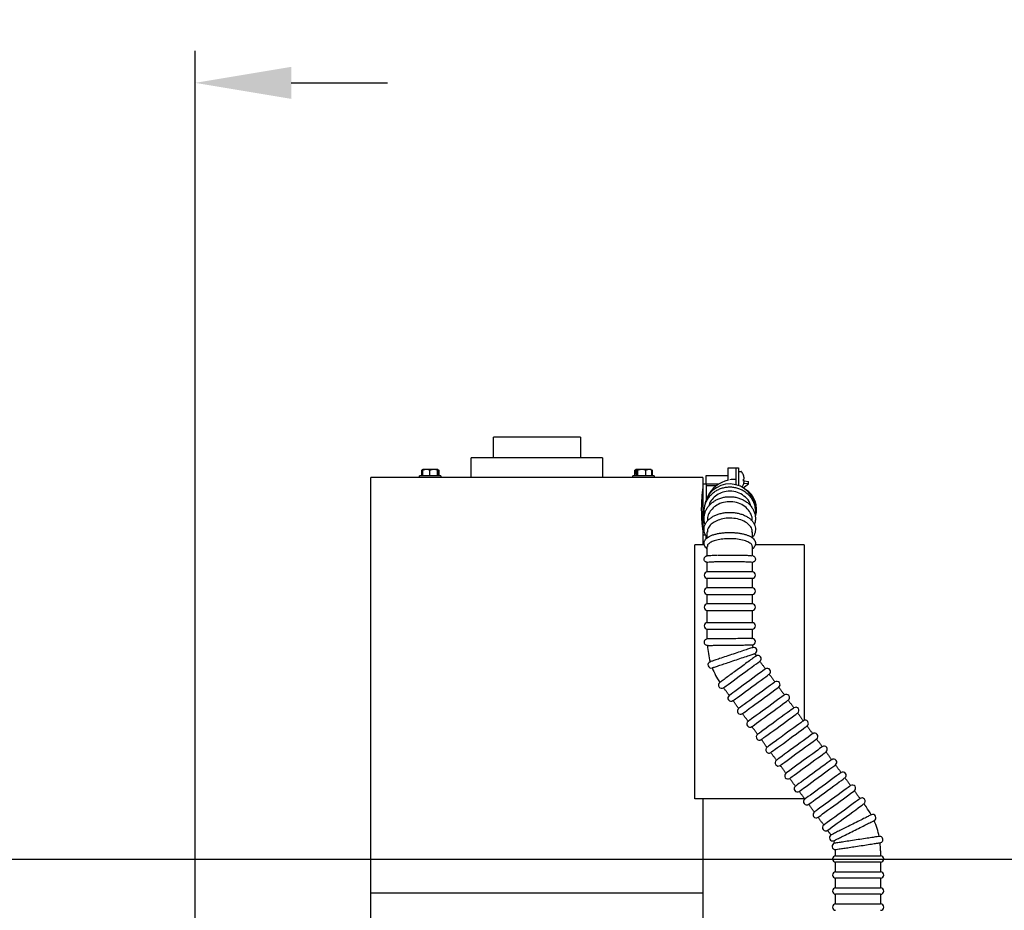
# Model space of a CAD drawing. Header units: inches. Extents: x 169.6 to 213.7, y 195.1 to 247.7.
# Tile 33 of 48: x 211 to 212, y 205.5 to 206.3. Entities that reach past the tile are written whole.
import ezdxf

# ---------------------------------------------------------------- set-up
doc = ezdxf.new("R2010")
doc.units = ezdxf.units.IN
doc.header["$LTSCALE"] = 0.25
doc.header["$MEASUREMENT"] = 0
doc.layers.add('ANNOTATIONS', color=1, linetype='Continuous')
doc.layers.add('RHX RH F.O.H.', color=7, linetype='Continuous')
doc.styles.add('ARIAL', font='arial.ttf', dxfattribs={"height": 0.09375})
doc.dimstyles.new('ARIAL', dxfattribs={"dimtxt": 0.09375, "dimasz": 0.09375, "dimexe": 0.03125, "dimexo": 0.046875, "dimgap": 0.09, "dimtad": 0, "dimtih": 1, "dimtoh": 1, "dimdec": 4, "dimzin": 0, "dimdsep": 46, "dimlunit": 4, "dimtxsty": 'ARIAL', "dimcen": 0.09, "dimadec": 0, "dimazin": 0, "dimtfac": 1, "dimtdec": 4, "dimtix": 1, "dimtofl": 0, "dimtmove": 0, "dimatfit": 3, "dimfxl": 0.18, "dimfrac": 2, "dimtolj": 1, "dimtzin": 0, "dimarcsym": 0})
doc.dimstyles.new('STANDARD$0', dxfattribs={"dimtxt": 0.09375, "dimasz": 0.09375, "dimexe": 0.03125, "dimexo": 0.046875, "dimgap": 0.09, "dimtad": 0, "dimtih": 1, "dimtoh": 1, "dimdec": 4, "dimzin": 0, "dimdsep": 46, "dimtxsty": 'ARIAL', "dimcen": 0.09, "dimadec": 0, "dimazin": 0, "dimtfac": 1, "dimtdec": 4, "dimtofl": 0, "dimtmove": 0, "dimatfit": 1, "dimfxl": 1, "dimtolj": 1, "dimtzin": 0, "dimarcsym": 0})

# ---------------------------------------------------------------- blocks, each defined once
blk = doc.blocks.new('*D37')
at = {"layer": 'ANNOTATIONS', "color": 0, "lineweight": -2, "transparency": 16777216}
for p, q in [((210.31486, 205.51531), (212.76325, 205.51531)), ((212.732, 205.42156), (212.732, 203.30022)), ((212.732, 200.74402), (212.732, 202.86536)), ((211.19971, 200.65027), (212.76325, 200.65027))]:
    blk.add_line(p, q, dxfattribs=at)
at = {"layer": 'ANNOTATIONS', "color": 0, "transparency": 16777216}
for points in [[(212.71637, 205.42156), (212.74762, 205.42156), (212.732, 205.51531)], [(212.71637, 200.74402), (212.74762, 200.74402), (212.732, 200.65027)]]:
    blk.add_solid(points, dxfattribs=at)
at = {"layer": 'defpoints', "color": 0, "transparency": 16777216}
for p in [(210.26798, 205.51531), (211.15283, 200.65027), (212.732, 200.65027)]:
    blk.add_point(p, dxfattribs=at)
at = {"layer": 'ANNOTATIONS', "color": 0, "transparency": 16777216, "insert": (212.732, 203.08279), "char_height": 0.09375, "attachment_point": 5, "style": 'ARIAL'}
blk.add_mtext('\\A1;TOTAL \\PHEIGHT', dxfattribs=at)
blk = doc.blocks.new('*D40')
at = {"layer": 'ANNOTATIONS', "color": 0, "lineweight": -2, "transparency": 16777216}
for p, q in [((210.27783, 205.44715), (210.27783, 206.30281)), ((211.18408, 205.40027), (211.18408, 206.30281)), ((210.18408, 206.27156), (210.09033, 206.27156)), ((211.27783, 206.27156), (211.37158, 206.27156))]:
    blk.add_line(p, q, dxfattribs=at)
at = {"layer": 'ANNOTATIONS', "color": 0, "transparency": 16777216}
for points in [[(210.18408, 206.28718), (210.18408, 206.25593), (210.27783, 206.27156)], [(211.27783, 206.28718), (211.27783, 206.25593), (211.18408, 206.27156)]]:
    blk.add_solid(points, dxfattribs=at)
at = {"layer": 'defpoints', "color": 0, "transparency": 16777216}
for p in [(210.27783, 206.27156), (210.27783, 205.40027), (211.18408, 205.3534)]:
    blk.add_point(p, dxfattribs=at)
at = {"layer": 'ANNOTATIONS', "color": 0, "transparency": 16777216, "insert": (209.58872, 206.27156), "char_height": 0.09375, "attachment_point": 5, "style": 'ARIAL'}
blk.add_mtext('\\A1;PROJECTION', dxfattribs=at)
blk = doc.blocks.new('*D42')
at = {"layer": 'ANNOTATIONS', "color": 0, "linetype": 'Continuous', "lineweight": -2, "transparency": 16777216}
for p, q in [((212.20212, 205.522), (212.20212, 205.70281)), ((212.20212, 205.70281), (212.29587, 205.70281)), ((210.69245, 205.42825), (212.23337, 205.42825)), ((211.23096, 205.40027), (212.23337, 205.40027)), ((212.20212, 205.30652), (212.20212, 205.21277))]:
    blk.add_line(p, q, dxfattribs=at)
at = {"layer": 'ANNOTATIONS', "color": 0, "linetype": 'Continuous', "transparency": 16777216}
for points in [[(212.1865, 205.522), (212.21775, 205.522), (212.20212, 205.42825)], [(212.1865, 205.30652), (212.21775, 205.30652), (212.20212, 205.40027)]]:
    blk.add_solid(points, dxfattribs=at)
at = {"layer": 'defpoints', "color": 0, "linetype": 'Continuous', "transparency": 16777216}
for p in [(210.64557, 205.42825), (212.20212, 205.42825), (211.18408, 205.40027)]:
    blk.add_point(p, dxfattribs=at)
at = {"layer": 'ANNOTATIONS', "color": 0, "linetype": 'Continuous', "transparency": 16777216, "insert": (212.48995, 205.70281), "char_height": 0.09375, "attachment_point": 5, "style": 'ARIAL'}
blk.add_mtext('\\A1;1/4"', dxfattribs=at)

msp = doc.modelspace()

# ---------------------------------------------------------------- linework, layer by layer
at = {"layer": 'ANNOTATIONS'}
msp.add_line((211.18408, 205.40027), (211.18408, 206.30281), dxfattribs=at)
at = {"layer": 'RHX RH F.O.H.', "linetype": 'Continuous'}
for p, q in [((211.55943, 205.92627), (211.47473, 205.92627)), ((211.58108, 205.90627), (211.45308, 205.90627)), ((211.40478, 205.89424), (211.40478, 205.88882)), ((211.40565, 205.89424), (211.40525, 205.89424)), ((211.40525, 205.88882), (211.40525, 205.89424)), ((211.40565, 205.89424), (211.40565, 205.88882)), ((211.42064, 205.89482), (211.40581, 205.89482)), ((211.41278, 205.88882), (211.41278, 205.89424)), ((211.42035, 205.88882), (211.42035, 205.89424)), ((211.42085, 205.89424), (211.42035, 205.89424)), ((211.42085, 205.89424), (211.42085, 205.88882)), ((211.42095, 205.89456), (211.42095, 205.89082)), ((211.4211, 205.89082), (211.42095, 205.89082)), ((211.4211, 205.89082), (211.4211, 205.89456)), ((211.4212, 205.88882), (211.4212, 205.89424)), ((211.42149, 205.88882), (211.42149, 205.89424)), ((211.42167, 205.89424), (211.42149, 205.89424)), ((211.42167, 205.89424), (211.42167, 205.88882)), ((211.61244, 205.88882), (211.61244, 205.89424)), ((211.61251, 205.89424), (211.61251, 205.88882)), ((211.61301, 205.89456), (211.61301, 205.89082)), ((211.61381, 205.89082), (211.61301, 205.89082)), ((211.62844, 205.89482), (211.61344, 205.89482)), ((211.61381, 205.89082), (211.61381, 205.89456)), ((211.61498, 205.89424), (211.6143, 205.89424)), ((211.6143, 205.88882), (211.6143, 205.89424)), ((211.61498, 205.89424), (211.61498, 205.88882)), ((211.62321, 205.88882), (211.62321, 205.89424)), ((211.62917, 205.88882), (211.62917, 205.89424)), ((211.62936, 205.89424), (211.62917, 205.89424)), ((211.62936, 205.89424), (211.62936, 205.88882)), ((211.62944, 205.88882), (211.62944, 205.89424)), ((211.70358, 205.8846), (211.70358, 205.89665)), ((211.71108, 205.88007), (211.71108, 205.89667)), ((211.71333, 205.89667), (211.71333, 205.87939)), ((211.67883, 205.88727), (211.35533, 205.88727)), ((211.42357, 205.88882), (211.40287, 205.88882)), ((211.63129, 205.88882), (211.61059, 205.88882)), ((211.67883, 205.88102), (211.67883, 205.83102)), ((211.68183, 205.88102), (211.68183, 205.86526)), ((211.68208, 205.8808), (211.68208, 205.889)), ((211.71108, 205.88527), (211.70983, 205.88527)), ((211.71813, 205.87708), (211.72333, 205.88084)), ((211.71826, 205.88386), (211.719, 205.88379)), ((211.719, 205.88398), (211.71827, 205.88404)), ((211.72333, 205.88084), (211.71859, 205.88139)), ((211.71898, 205.88601), (211.719, 205.88601)), ((211.71899, 205.88384), (211.72333, 205.88334)), ((211.72333, 205.88084), (211.72333, 205.88334)), ((211.72998, 205.85582), (211.72998, 205.85531)), ((211.68311, 205.82862), (211.68311, 205.83405)), ((211.72686, 205.83404), (211.72686, 205.82864)), ((211.68208, 205.82755), (211.68208, 205.82995)), ((211.67091, 205.57415), (211.67091, 205.82165)), ((211.68016, 205.82165), (211.67091, 205.82165)), ((211.68311, 205.81083), (211.68311, 205.81999)), ((211.72686, 205.81998), (211.72686, 205.81082)), ((211.77733, 205.82165), (211.72977, 205.82165)), ((211.72686, 205.7952), (211.68311, 205.7952)), ((211.68311, 205.78895), (211.72686, 205.78895)), ((211.72686, 205.77957), (211.68311, 205.77957)), ((211.68311, 205.77332), (211.72686, 205.77332)), ((211.72686, 205.76395), (211.68311, 205.76395)), ((211.68311, 205.7577), (211.72686, 205.7577)), ((211.72686, 205.7457), (211.68311, 205.7457)), ((211.68311, 205.73945), (211.72686, 205.73945)), ((211.77733, 205.57415), (211.67091, 205.57415)), ((211.80811, 205.51867), (211.85186, 205.51867)), ((211.85186, 205.51242), (211.80811, 205.51242)), ((211.80811, 205.50305), (211.85186, 205.50305)), ((211.85186, 205.4968), (211.80811, 205.4968)), ((211.80811, 205.48742), (211.85186, 205.48742)), ((211.35533, 205.48252), (211.67883, 205.48252)), ((211.85186, 205.48117), (211.80811, 205.48117)), ((211.80811, 205.4718), (211.85186, 205.4718))]:
    msp.add_line(p, q, dxfattribs=at)
at = {"layer": 'RHX RH F.O.H.', "linetype": 'Continuous', "flags": 128}
for points in [[(211.68384, 205.72361), (211.68368, 205.72361), (211.68354, 205.7236), (211.68342, 205.7236), (211.68332, 205.7236), (211.68324, 205.7236), (211.68319, 205.7236), (211.68314, 205.7236)], [(211.69891, 205.68238), (211.6992, 205.68259), (211.70004, 205.6832), (211.70142, 205.6842), (211.70328, 205.68556), (211.70557, 205.68723), (211.70821, 205.68916), (211.71112, 205.69129), (211.71421, 205.69354), (211.71738, 205.69585), (211.72052, 205.69815), (211.72353, 205.70034), (211.72632, 205.70238), (211.72879, 205.70419), (211.73088, 205.70571), (211.7325, 205.7069), (211.73362, 205.70771), (211.73418, 205.70812), (211.73425, 205.70817)], [(211.73978, 205.7006), (211.7395, 205.70039), (211.73865, 205.69978), (211.73728, 205.69877), (211.73542, 205.69742), (211.73313, 205.69574), (211.73048, 205.69381), (211.72757, 205.69169), (211.72448, 205.68943), (211.72132, 205.68712), (211.71818, 205.68483), (211.71517, 205.68263), (211.71238, 205.6806), (211.7099, 205.67879), (211.70782, 205.67727), (211.70619, 205.67608), (211.70508, 205.67527), (211.70451, 205.67486), (211.70444, 205.67481)], [(211.70813, 205.66976), (211.70841, 205.66997), (211.70925, 205.67058), (211.71063, 205.67158), (211.71249, 205.67294), (211.71478, 205.67461), (211.71742, 205.67654), (211.72034, 205.67867), (211.72342, 205.68092), (211.72659, 205.68323), (211.72973, 205.68552), (211.73274, 205.68772), (211.73553, 205.68976), (211.73801, 205.69157), (211.74009, 205.69309), (211.74171, 205.69427), (211.74283, 205.69509), (211.74339, 205.6955), (211.74346, 205.69555)], [(211.74899, 205.68798), (211.74871, 205.68777), (211.74787, 205.68716), (211.74649, 205.68615), (211.74463, 205.68479), (211.74234, 205.68312), (211.7397, 205.68119), (211.73678, 205.67907), (211.73369, 205.67681), (211.73053, 205.6745), (211.72739, 205.67221), (211.72438, 205.67001), (211.72159, 205.66798), (211.71911, 205.66617), (211.71703, 205.66465), (211.7154, 205.66346), (211.71429, 205.66265), (211.71373, 205.66224), (211.71365, 205.66219)], [(211.71734, 205.65714), (211.71762, 205.65734), (211.71847, 205.65796), (211.71984, 205.65896), (211.7217, 205.66032), (211.72399, 205.66199), (211.72664, 205.66392), (211.72955, 205.66605), (211.73264, 205.6683), (211.7358, 205.67061), (211.73894, 205.6729), (211.74195, 205.6751), (211.74474, 205.67714), (211.74722, 205.67895), (211.7493, 205.68047), (211.75093, 205.68165), (211.75204, 205.68247), (211.75261, 205.68288), (211.75268, 205.68293)], [(211.7582, 205.67536), (211.75792, 205.67515), (211.75708, 205.67454), (211.7557, 205.67353), (211.75384, 205.67217), (211.75155, 205.6705), (211.74891, 205.66857), (211.74599, 205.66645), (211.74291, 205.66419), (211.73974, 205.66188), (211.7366, 205.65959), (211.73359, 205.65739), (211.7308, 205.65536), (211.72832, 205.65355), (211.72624, 205.65203), (211.72462, 205.65084), (211.7235, 205.65003), (211.72294, 205.64962), (211.72287, 205.64957)], [(211.72655, 205.64452), (211.72684, 205.64472), (211.72768, 205.64534), (211.72905, 205.64634), (211.73091, 205.6477), (211.7332, 205.64937), (211.73585, 205.6513), (211.73876, 205.65343), (211.74185, 205.65568), (211.74501, 205.65799), (211.74815, 205.66028), (211.75116, 205.66248), (211.75395, 205.66452), (211.75643, 205.66633), (211.75851, 205.66785), (211.76014, 205.66903), (211.76125, 205.66985), (211.76182, 205.67026), (211.76189, 205.67031)], [(211.76742, 205.66274), (211.76713, 205.66253), (211.76629, 205.66192), (211.76491, 205.66091), (211.76305, 205.65955), (211.76076, 205.65788), (211.75812, 205.65595), (211.75521, 205.65383), (211.75212, 205.65157), (211.74895, 205.64926), (211.74582, 205.64697), (211.7428, 205.64477), (211.74001, 205.64274), (211.73754, 205.64093), (211.73545, 205.63941), (211.73383, 205.63822), (211.73272, 205.63741), (211.73215, 205.637), (211.73208, 205.63694)], [(211.73576, 205.6319), (211.73605, 205.6321), (211.73689, 205.63272), (211.73826, 205.63372), (211.74013, 205.63508), (211.74242, 205.63675), (211.74506, 205.63868), (211.74797, 205.64081), (211.75106, 205.64306), (211.75422, 205.64537), (211.75736, 205.64766), (211.76038, 205.64986), (211.76317, 205.6519), (211.76564, 205.65371), (211.76773, 205.65523), (211.76935, 205.65641), (211.77046, 205.65723), (211.77103, 205.65764), (211.7711, 205.65769)], [(211.77663, 205.65012), (211.77634, 205.64991), (211.7755, 205.6493), (211.77413, 205.64829), (211.77226, 205.64693), (211.76998, 205.64526), (211.76733, 205.64333), (211.76442, 205.64121), (211.76133, 205.63895), (211.75817, 205.63664), (211.75503, 205.63435), (211.75201, 205.63215), (211.74923, 205.63012), (211.74675, 205.62831), (211.74466, 205.62679), (211.74304, 205.6256), (211.74193, 205.62479), (211.74136, 205.62438), (211.74129, 205.62432)], [(211.74498, 205.61928), (211.74526, 205.61948), (211.7461, 205.6201), (211.74748, 205.6211), (211.74934, 205.62246), (211.75163, 205.62413), (211.75427, 205.62606), (211.75718, 205.62819), (211.76027, 205.63044), (211.76344, 205.63275), (211.76658, 205.63504), (211.76959, 205.63724), (211.77238, 205.63928), (211.77485, 205.64109), (211.77694, 205.64261), (211.77856, 205.64379), (211.77968, 205.6446), (211.78024, 205.64502), (211.78031, 205.64507)], [(211.78584, 205.6375), (211.78556, 205.63729), (211.78471, 205.63667), (211.78334, 205.63567), (211.78148, 205.63431), (211.77919, 205.63264), (211.77654, 205.63071), (211.77363, 205.62859), (211.77054, 205.62633), (211.76738, 205.62402), (211.76424, 205.62173), (211.76123, 205.61953), (211.75844, 205.6175), (211.75596, 205.61569), (211.75388, 205.61417), (211.75225, 205.61298), (211.75114, 205.61217), (211.75057, 205.61176), (211.7505, 205.6117)], [(211.75419, 205.60666), (211.75447, 205.60686), (211.75531, 205.60748), (211.75669, 205.60848), (211.75855, 205.60984), (211.76084, 205.61151), (211.76348, 205.61344), (211.7664, 205.61557), (211.76948, 205.61782), (211.77265, 205.62013), (211.77579, 205.62242), (211.7788, 205.62462), (211.78159, 205.62666), (211.78407, 205.62846), (211.78615, 205.62999), (211.78778, 205.63117), (211.78889, 205.63198), (211.78945, 205.6324), (211.78952, 205.63245)], [(211.79505, 205.62488), (211.79477, 205.62467), (211.79393, 205.62405), (211.79255, 205.62305), (211.79069, 205.62169), (211.7884, 205.62002), (211.78576, 205.61809), (211.78284, 205.61597), (211.77976, 205.61371), (211.77659, 205.6114), (211.77345, 205.60911), (211.77044, 205.60691), (211.76765, 205.60487), (211.76517, 205.60307), (211.76309, 205.60155), (211.76146, 205.60036), (211.76035, 205.59955), (211.75979, 205.59913), (211.75971, 205.59908)], [(211.7634, 205.59403), (211.76368, 205.59424), (211.76453, 205.59486), (211.7659, 205.59586), (211.76776, 205.59722), (211.77005, 205.59889), (211.7727, 205.60082), (211.77561, 205.60295), (211.7787, 205.6052), (211.78186, 205.60751), (211.785, 205.6098), (211.78801, 205.612), (211.7908, 205.61404), (211.79328, 205.61584), (211.79536, 205.61737), (211.79699, 205.61855), (211.7981, 205.61936), (211.79867, 205.61978), (211.79874, 205.61983)], [(211.80426, 205.61226), (211.80398, 205.61205), (211.80314, 205.61143), (211.80176, 205.61043), (211.7999, 205.60907), (211.79761, 205.6074), (211.79497, 205.60547), (211.79206, 205.60334), (211.78897, 205.60109), (211.7858, 205.59878), (211.78266, 205.59649), (211.77965, 205.59429), (211.77686, 205.59225), (211.77439, 205.59045), (211.7723, 205.58893), (211.77068, 205.58774), (211.76956, 205.58693), (211.769, 205.58651), (211.76893, 205.58646)], [(211.77261, 205.58141), (211.7729, 205.58162), (211.77374, 205.58224), (211.77511, 205.58324), (211.77697, 205.5846), (211.77926, 205.58627), (211.78191, 205.5882), (211.78482, 205.59033), (211.78791, 205.59258), (211.79107, 205.59489), (211.79421, 205.59718), (211.79722, 205.59938), (211.80001, 205.60142), (211.80249, 205.60322), (211.80457, 205.60474), (211.8062, 205.60593), (211.80731, 205.60674), (211.80788, 205.60716), (211.80795, 205.60721)], [(211.81348, 205.59964), (211.81319, 205.59943), (211.81235, 205.59881), (211.81098, 205.59781), (211.80911, 205.59645), (211.80682, 205.59478), (211.80418, 205.59285), (211.80127, 205.59072), (211.79818, 205.58847), (211.79501, 205.58616), (211.79188, 205.58387), (211.78886, 205.58167), (211.78607, 205.57963), (211.7836, 205.57783), (211.78151, 205.5763), (211.77989, 205.57512), (211.77878, 205.57431), (211.77821, 205.57389), (211.77814, 205.57384)], [(211.78182, 205.56879), (211.78211, 205.569), (211.78295, 205.56962), (211.78432, 205.57062), (211.78619, 205.57198), (211.78848, 205.57365), (211.79112, 205.57558), (211.79403, 205.57771), (211.79712, 205.57996), (211.80028, 205.58227), (211.80342, 205.58456), (211.80644, 205.58676), (211.80923, 205.5888), (211.8117, 205.5906), (211.81379, 205.59212), (211.81541, 205.59331), (211.81652, 205.59412), (211.81709, 205.59454), (211.81716, 205.59459)], [(211.82269, 205.58702), (211.8224, 205.58681), (211.82156, 205.58619), (211.82019, 205.58519), (211.81833, 205.58383), (211.81604, 205.58216), (211.81339, 205.58023), (211.81048, 205.5781), (211.80739, 205.57585), (211.80423, 205.57354), (211.80109, 205.57125), (211.79808, 205.56905), (211.79529, 205.56701), (211.79281, 205.56521), (211.79073, 205.56368), (211.7891, 205.5625), (211.78799, 205.56169), (211.78742, 205.56127), (211.78735, 205.56122)], [(211.79104, 205.55617), (211.79132, 205.55638), (211.79216, 205.557), (211.79354, 205.558), (211.7954, 205.55936), (211.79769, 205.56103), (211.80033, 205.56296), (211.80324, 205.56508), (211.80633, 205.56734), (211.8095, 205.56965), (211.81264, 205.57194), (211.81565, 205.57414), (211.81844, 205.57617), (211.82091, 205.57798), (211.823, 205.5795), (211.82462, 205.58069), (211.82574, 205.5815), (211.8263, 205.58191), (211.82637, 205.58197)], [(211.8319, 205.57439), (211.83162, 205.57419), (211.83077, 205.57357), (211.8294, 205.57257), (211.82754, 205.57121), (211.82525, 205.56954), (211.8226, 205.56761), (211.81969, 205.56548), (211.8166, 205.56323), (211.81344, 205.56092), (211.8103, 205.55863), (211.80729, 205.55643), (211.8045, 205.55439), (211.80202, 205.55259), (211.79994, 205.55106), (211.79831, 205.54988), (211.7972, 205.54907), (211.79663, 205.54865), (211.79656, 205.5486)], [(211.80025, 205.54355), (211.80053, 205.54376), (211.80137, 205.54437), (211.80275, 205.54538), (211.80461, 205.54674), (211.8069, 205.54841), (211.80954, 205.55034), (211.81246, 205.55246), (211.81554, 205.55472), (211.81871, 205.55703), (211.82185, 205.55932), (211.82486, 205.56152), (211.82765, 205.56355), (211.83013, 205.56536), (211.83221, 205.56688), (211.83384, 205.56807), (211.83495, 205.56888), (211.83551, 205.56929), (211.83559, 205.56935)]]:
    msp.add_lwpolyline(points, dxfattribs=at)
at = {"layer": 'RHX RH F.O.H.', "linetype": 'Continuous'}
for centre, radius, start, end in [((211.71595, 205.8922), 0.00075, 36.16676, 90), ((211.70596, 205.8849), 0.01312, 20.26133, 36.16676), ((211.70606, 205.885), 0.01298, 4.44738, 20.14477), ((211.71805, 205.88939), 0.000225, 331.64526, 11.54257), ((211.70592, 205.88479), 0.01312, 4.45814, 20.04587), ((211.70498, 205.85582), 0.025, 0, 176.0393), ((211.70983, 205.85602), 0.02925, 102.33782, 155.85864), ((211.70983, 205.85602), 0.02925, 90, 99.1845), ((211.70596, 205.8849), 0.01312, 327.0441, 339.73867), ((211.7178, 205.88716), 0.00181, 284.32789, 311.73756), ((211.70248, 205.88446), 0.0158, 356.56416, 3.43584), ((211.7178, 205.88263), 0.00181, 48.26244, 75.67211), ((211.70606, 205.88479), 0.01298, 339.85523, 355.55262), ((211.71814, 205.885), 0.00148, 273.95108, 305.30072), ((211.71818, 205.88039), 0.000092, 313.40769, 6.65396), ((211.7024, 205.88533), 0.01588, 358.42622, 0.31473), ((211.70796, 205.85602), 0.02313, 342.80326, 57.69922), ((211.68311, 205.79207), 0.00313, 90, 270), ((211.72686, 205.79207), 0.00313, 270, 90), ((211.68311, 205.77645), 0.00313, 90, 270), ((211.72686, 205.77645), 0.00313, 270, 90), ((211.68311, 205.76082), 0.00313, 90, 270), ((211.72686, 205.76082), 0.00313, 270, 90), ((211.68311, 205.74258), 0.00313, 90, 270), ((211.72686, 205.74258), 0.00313, 270, 90), ((211.68311, 205.72672), 0.00313, 90.60097, 270.60097), ((211.72686, 205.72718), 0.00313, 273.78571, 90.60097), ((211.75498, 205.72748), 0.07188, 183.10876, 196.00833), ((211.75498, 205.72748), 0.02812, 186.96084, 192.24934), ((211.72831, 205.71855), 0.00313, 291.69064, 105.32116), ((211.68682, 205.70467), 0.00313, 108.5059, 288.5059), ((211.75498, 205.72748), 0.02812, 204.86678, 210.3161), ((211.73241, 205.7107), 0.00313, 306.12672, 126.12672), ((211.75498, 205.72748), 0.07187, 200.99595, 213.81403), ((211.74162, 205.69808), 0.00313, 306.12672, 126.12672), ((211.75083, 205.68546), 0.00313, 306.12672, 126.12672), ((211.69707, 205.6849), 0.00313, 126.12672, 306.12672), ((211.70628, 205.67228), 0.00312, 126.12672, 306.12672), ((211.76005, 205.67283), 0.00312, 306.12672, 126.12672), ((211.7155, 205.65966), 0.00313, 126.12672, 306.12672), ((211.76926, 205.66021), 0.00312, 306.12672, 126.12672), ((211.72471, 205.64704), 0.00313, 126.12672, 306.12672), ((211.77847, 205.64759), 0.00313, 306.12672, 126.12672), ((211.73392, 205.63442), 0.00313, 126.12672, 306.12672), ((211.78768, 205.63497), 0.00313, 306.12672, 126.12672), ((211.74313, 205.6218), 0.00312, 126.12672, 306.12672), ((211.79689, 205.62235), 0.00313, 306.12672, 126.12672), ((211.75234, 205.60918), 0.00313, 126.12672, 306.12672), ((211.80611, 205.60973), 0.00313, 306.12672, 126.12672), ((211.76156, 205.59656), 0.00313, 126.12672, 306.12672), ((211.81532, 205.59711), 0.00312, 306.12672, 126.12672), ((211.77077, 205.58394), 0.00313, 126.12672, 306.12672), ((211.82453, 205.58449), 0.00313, 306.12672, 126.12672), ((211.77998, 205.57132), 0.00313, 126.12672, 306.12672), ((211.83374, 205.57187), 0.00313, 306.12672, 126.12672), ((211.77998, 205.52361), 0.07187, 29.06618, 36.12672), ((211.78919, 205.5587), 0.00313, 126.12672, 306.12672), ((211.84427, 205.55576), 0.00313, 296.56477, 116.56477), ((211.79841, 205.54608), 0.00313, 126.12672, 306.12672), ((211.77998, 205.52361), 0.07187, 11.14634, 24.07214), ((211.80514, 205.53619), 0.00313, 116.56477, 296.56477), ((211.77998, 205.52361), 0.02812, 32.9482, 36.12672), ((211.85104, 205.53444), 0.00313, 278.65984, 98.65984), ((211.80779, 205.52785), 0.00313, 98.65984, 278.65984), ((211.77998, 205.52361), 0.02812, 15.04241, 20.18263), ((211.77998, 205.52361), 0.02812, 0, 2.27801), ((211.77998, 205.52361), 0.07187, 0, 6.16646), ((211.80811, 205.51555), 0.00313, 90, 270), ((211.85186, 205.51555), 0.00313, 270, 90), ((211.80811, 205.49992), 0.00313, 90, 270), ((211.85186, 205.49992), 0.00313, 270, 90), ((211.80811, 205.4843), 0.00313, 90, 270), ((211.85186, 205.4843), 0.00313, 270, 90), ((211.80811, 205.46867), 0.00313, 90, 270), ((211.85186, 205.46867), 0.00313, 270, 90)]:
    msp.add_arc(centre, radius, start, end, dxfattribs=at)
for points in [[(211.47473, 205.90627), (211.47473, 205.92627)], [(211.55943, 205.92627), (211.55943, 205.90627)], [(211.45308, 205.88727), (211.45308, 205.90627)], [(211.58108, 205.90627), (211.58108, 205.88727)], [(211.40517, 205.8945), (211.40572, 205.89482)], [(211.40549, 205.89461), (211.4052, 205.89446)], [(211.40801, 205.89482), (211.40565, 205.89424)], [(211.41529, 205.89482), (211.41278, 205.89424)], [(211.42149, 205.89424), (211.42118, 205.89434)], [(211.42125, 205.89446), (211.42167, 205.89424)], [(211.61283, 205.89447), (211.61344, 205.89482)], [(211.6177, 205.89482), (211.61498, 205.89424)], [(211.62518, 205.89482), (211.62321, 205.89424)], [(211.62844, 205.89482), (211.62904, 205.89447)], [(211.62915, 205.89441), (211.62944, 205.89424)], [(211.70358, 205.89665), (211.71108, 205.89665)], [(211.71108, 205.89667), (211.71333, 205.89667)], [(211.71333, 205.89295), (211.71595, 205.89295)], [(211.35533, 205.83102), (211.35533, 205.88727)], [(211.40287, 205.88727), (211.40287, 205.88882)], [(211.42357, 205.88882), (211.42357, 205.88727)], [(211.61059, 205.88727), (211.61059, 205.88882)], [(211.63129, 205.88882), (211.63129, 205.88727)], [(211.67883, 205.88727), (211.67883, 205.88102)], [(211.67883, 205.88102), (211.68183, 205.88102)], [(211.68208, 205.889), (211.70358, 205.889)], [(211.69428, 205.8808), (211.68208, 205.8808)], [(211.68183, 205.87927), (211.69208, 205.87927)], [(211.35533, 205.48252), (211.35533, 205.83102)], [(211.68142, 205.83102), (211.67883, 205.83102)], [(211.67883, 205.83102), (211.67883, 205.82165)], [(211.77733, 205.82165), (211.77733, 205.6505)], [(211.68311, 205.7952), (211.68311, 205.80457)], [(211.72686, 205.80457), (211.72686, 205.7952)], [(211.68311, 205.77957), (211.68311, 205.78895)], [(211.72686, 205.78895), (211.72686, 205.77957)], [(211.68311, 205.76395), (211.68311, 205.77332)], [(211.72686, 205.77332), (211.72686, 205.76395)], [(211.68311, 205.7457), (211.68311, 205.7577)], [(211.72686, 205.7577), (211.72686, 205.7457)], [(211.68311, 205.72985), (211.68311, 205.73945)], [(211.72686, 205.73945), (211.72686, 205.73031)], [(211.73425, 205.70817), (211.73978, 205.7006)], [(211.74346, 205.69555), (211.74899, 205.68798)], [(211.70444, 205.67481), (211.69891, 205.68238)], [(211.75268, 205.68293), (211.7582, 205.67536)], [(211.71365, 205.66219), (211.70813, 205.66976)], [(211.76189, 205.67031), (211.76742, 205.66274)], [(211.72287, 205.64957), (211.71734, 205.65714)], [(211.7711, 205.65769), (211.77663, 205.65012)], [(211.73208, 205.63694), (211.72655, 205.64452)], [(211.78031, 205.64507), (211.78584, 205.6375)], [(211.74129, 205.62432), (211.73576, 205.6319)], [(211.78952, 205.63245), (211.79505, 205.62488)], [(211.7505, 205.6117), (211.74498, 205.61928)], [(211.79874, 205.61983), (211.80426, 205.61226)], [(211.75971, 205.59908), (211.75419, 205.60666)], [(211.80795, 205.60721), (211.81348, 205.59964)], [(211.76893, 205.58646), (211.7634, 205.59403)], [(211.81716, 205.59459), (211.82269, 205.58702)], [(211.67883, 205.57415), (211.67883, 205.48252)], [(211.77814, 205.57384), (211.77261, 205.58141)], [(211.77733, 205.57495), (211.77733, 205.57415)], [(211.82637, 205.58197), (211.8319, 205.57439)], [(211.78735, 205.56122), (211.78182, 205.56879)], [(211.83559, 205.56935), (211.83804, 205.56599)], [(211.79656, 205.5486), (211.79104, 205.55617)], [(211.8027, 205.5402), (211.80025, 205.54355)], [(211.80811, 205.51867), (211.80811, 205.52361)], [(211.85186, 205.52361), (211.85186, 205.51867)], [(211.80811, 205.50305), (211.80811, 205.51242)], [(211.85186, 205.51242), (211.85186, 205.50305)], [(211.80811, 205.48742), (211.80811, 205.4968)], [(211.85186, 205.4968), (211.85186, 205.48742)], [(211.35533, 205.38877), (211.35533, 205.48252)], [(211.67883, 205.48252), (211.67883, 205.38877)], [(211.80811, 205.4718), (211.80811, 205.48117)], [(211.85186, 205.48117), (211.85186, 205.4718)]]:
    msp.add_open_spline(points, degree=1, dxfattribs=at)
for points, knots in [([(211.40525, 205.89424), (211.40528, 205.89436), (211.40531, 205.89449), (211.40534, 205.89456), (211.40534, 205.89456)], [0, 0, 0, 0, 0.9612598, 1, 1, 1, 1]), ([(211.40534, 205.89456), (211.40543, 205.89461), (211.40559, 205.8947), (211.40574, 205.89478), (211.40581, 205.89482)], [0, 0, 0, 0, 0.56535, 1, 1, 1, 1]), ([(211.41278, 205.89424), (211.41264, 205.89429), (211.41187, 205.89455), (211.41107, 205.8947), (211.41042, 205.89482)], [0, 0, 0, 0, 0.183274, 1, 1, 1, 1]), ([(211.42035, 205.89424), (211.4203, 205.89426), (211.41948, 205.89453), (211.41864, 205.89468), (211.41785, 205.89482)], [0, 0, 0, 0, 0.064585, 1, 1, 1, 1]), ([(211.42048, 205.89482), (211.42055, 205.89478), (211.42071, 205.8947), (211.42086, 205.89461), (211.42095, 205.89456)], [0, 0, 0, 0, 0.434746, 1, 1, 1, 1]), ([(211.42095, 205.89456), (211.42095, 205.89456), (211.42091, 205.89449), (211.42088, 205.89436), (211.42085, 205.89424)], [0, 0, 0, 0, 0.038742, 1, 1, 1, 1]), ([(211.4212, 205.89424), (211.42119, 205.89427), (211.42116, 205.89441), (211.42113, 205.89449), (211.4211, 205.89456)], [0, 0, 0, 0, 0.217378, 1, 1, 1, 1]), ([(211.61301, 205.89456), (211.613, 205.89456), (211.61284, 205.89449), (211.61267, 205.89436), (211.61251, 205.89424)], [0, 0, 0, 0, 0.0387436, 1, 1, 1, 1]), ([(211.61345, 205.89482), (211.61339, 205.89478), (211.61324, 205.8947), (211.61309, 205.89461), (211.61301, 205.89456)], [0, 0, 0, 0, 0.434694, 1, 1, 1, 1]), ([(211.61381, 205.89456), (211.61389, 205.89461), (211.61404, 205.8947), (211.61419, 205.89478), (211.61426, 205.89482)], [0, 0, 0, 0, 0.565306, 1, 1, 1, 1]), ([(211.6143, 205.89424), (211.61427, 205.89427), (211.6141, 205.89441), (211.61394, 205.89449), (211.61381, 205.89456)], [0, 0, 0, 0, 0.2173816, 1, 1, 1, 1]), ([(211.62321, 205.89424), (211.62304, 205.89429), (211.62215, 205.89455), (211.62123, 205.8947), (211.62048, 205.89482)], [0, 0, 0, 0, 0.1832748, 1, 1, 1, 1]), ([(211.62917, 205.89424), (211.62912, 205.89426), (211.62848, 205.89453), (211.62781, 205.89468), (211.62719, 205.89482)], [0, 0, 0, 0, 0.06458, 1, 1, 1, 1]), ([(211.62903, 205.89446), (211.6291, 205.89442), (211.62922, 205.89437), (211.62932, 205.89427), (211.62936, 205.89424)], [0, 0, 0, 0, 0.676162, 1, 1, 1, 1]), ([(211.62944, 205.89424), (211.62935, 205.8943), (211.62925, 205.89436), (211.62915, 205.8944), (211.62913, 205.89441)], [0, 0, 0, 0, 0.820704, 1, 1, 1, 1]), ([(211.6788, 205.83627), (211.67881, 205.8362), (211.67884, 205.83593), (211.67862, 205.83775), (211.67822, 205.84155), (211.67779, 205.84715), (211.67756, 205.85371), (211.67761, 205.86053), (211.67792, 205.86681), (211.67836, 205.87196), (211.67871, 205.87507), (211.67887, 205.87639), (211.67883, 205.87602), (211.67883, 205.87602)], [0, 0, 0, 0, 0.035873, 0.142384, 0.249183, 0.356692, 0.464238, 0.571074, 0.677565, 0.784611, 0.892247, 0.999593, 1, 1, 1, 1]), ([(211.68032, 205.85037), (211.6802, 205.85105), (211.67988, 205.85298), (211.68002, 205.85623), (211.6807, 205.85998), (211.68201, 205.86359), (211.68388, 205.86695), (211.68628, 205.86999), (211.68914, 205.87262), (211.6924, 205.87479), (211.69597, 205.87644), (211.69977, 205.87753), (211.70369, 205.87803), (211.70766, 205.87792), (211.71156, 205.87721), (211.71529, 205.87592), (211.71877, 205.87407), (211.72191, 205.87172), (211.72462, 205.86892), (211.72684, 205.86575), (211.72851, 205.86227), (211.7296, 205.85859), (211.73003, 205.8548), (211.73004, 205.852), (211.72971, 205.85053), (211.72967, 205.8503)], [0, 0, 0, 0, 0.024864, 0.070761, 0.11664, 0.162514, 0.208405, 0.254328, 0.300296, 0.346313, 0.39238, 0.438492, 0.484643, 0.530822, 0.577019, 0.623217, 0.669404, 0.715567, 0.761694, 0.807772, 0.853798, 0.899771, 0.945698, 0.991592, 1, 1, 1, 1]), ([(211.69364, 205.87084), (211.69195, 205.86964), (211.68857, 205.86723), (211.68541, 205.86306), (211.68469, 205.86019), (211.68446, 205.85929)], [0, 0, 0, 0, 0.407414, 0.814817, 1, 1, 1, 1]), ([(211.7255, 205.85924), (211.72524, 205.86025), (211.72437, 205.86356), (211.72045, 205.86819), (211.71438, 205.87232), (211.70715, 205.87417), (211.69986, 205.87378), (211.69564, 205.87179), (211.69364, 205.87084)], [0, 0, 0, 0, 0.082327, 0.269766, 0.456919, 0.643867, 0.830703, 1, 1, 1, 1]), ([(211.68102, 205.84137), (211.68084, 205.84185), (211.68026, 205.84341), (211.67993, 205.84617), (211.68002, 205.84954), (211.68077, 205.85285), (211.6821, 205.856), (211.684, 205.85893), (211.68642, 205.86158), (211.6893, 205.86387), (211.69258, 205.86575), (211.69617, 205.86717), (211.69998, 205.8681), (211.70393, 205.86851), (211.7079, 205.86838), (211.71181, 205.86773), (211.71555, 205.86655), (211.71904, 205.86488), (211.72217, 205.86276), (211.72486, 205.86024), (211.72705, 205.85738), (211.72868, 205.85427), (211.7297, 205.85098), (211.73007, 205.8476), (211.72988, 205.84431), (211.72925, 205.84224), (211.72896, 205.84125)], [0, 0, 0, 0, 0.0191304, 0.0615095, 0.1036614, 0.1457143, 0.1877862, 0.2300169, 0.2724885, 0.3152165, 0.3581646, 0.4012773, 0.4445022, 0.487801, 0.5311532, 0.5745499, 0.6179811, 0.6614294, 0.7048588, 0.748205, 0.7913862, 0.8343143, 0.8769364, 0.919264, 0.9613871, 1, 1, 1, 1]), ([(211.72661, 205.84521), (211.72669, 205.84575), (211.72706, 205.84832), (211.72523, 205.85289), (211.72122, 205.85806), (211.7152, 205.86179), (211.70807, 205.86368), (211.70061, 205.86347), (211.69375, 205.86139), (211.69031, 205.85873), (211.68868, 205.85746)], [0, 0, 0, 0, 0.0373506, 0.1772062, 0.3168228, 0.4562182, 0.595454, 0.7345965, 0.8737117, 1, 1, 1, 1]), ([(211.68311, 205.8285), (211.68255, 205.82922), (211.68138, 205.83074), (211.68034, 205.83333), (211.67988, 205.83606), (211.68009, 205.83877), (211.6809, 205.84135), (211.68229, 205.84379), (211.68421, 205.84603), (211.68666, 205.84805), (211.68958, 205.8498), (211.69291, 205.85122), (211.69653, 205.85228), (211.70036, 205.85295), (211.7043, 205.85322), (211.70826, 205.85308), (211.71214, 205.85255), (211.71586, 205.85162), (211.71932, 205.85031), (211.72244, 205.84863), (211.72514, 205.84661), (211.72732, 205.84429), (211.72891, 205.84172), (211.72983, 205.83902), (211.73008, 205.83628), (211.7297, 205.8336), (211.72868, 205.83107), (211.7277, 205.82936), (211.72694, 205.82857), (211.72686, 205.82849)], [0, 0, 0, 0, 0.034986, 0.073708, 0.111163, 0.147657, 0.18384, 0.220343, 0.257744, 0.296166, 0.335332, 0.374838, 0.414366, 0.453827, 0.493232, 0.532631, 0.572083, 0.611641, 0.651372, 0.69132, 0.73146, 0.771514, 0.810983, 0.849333, 0.886443, 0.922784, 0.958982, 0.99571, 1, 1, 1, 1]), ([(211.68868, 205.85746), (211.68742, 205.85606), (211.68491, 205.85326), (211.68312, 205.84885), (211.68334, 205.8461), (211.68342, 205.8451)], [0, 0, 0, 0, 0.3883055, 0.7765985, 1, 1, 1, 1]), ([(211.69358, 205.84555), (211.69186, 205.84478), (211.68843, 205.84323), (211.68485, 205.83972), (211.68297, 205.83646), (211.6833, 205.83443), (211.68339, 205.83391)], [0, 0, 0, 0, 0.280196, 0.560385, 0.886546, 1, 1, 1, 1]), ([(211.72656, 205.83396), (211.72664, 205.83456), (211.72693, 205.83667), (211.72482, 205.8402), (211.72051, 205.84392), (211.71429, 205.84653), (211.70709, 205.84771), (211.69979, 205.84744), (211.69558, 205.84616), (211.69358, 205.84555)], [0, 0, 0, 0, 0.062669, 0.221878, 0.380813, 0.539504, 0.698023, 0.856446, 1, 1, 1, 1]), ([(211.68311, 205.81749), (211.68268, 205.81783), (211.68172, 205.81857), (211.68069, 205.82002), (211.68001, 205.82176), (211.67992, 205.82363), (211.68042, 205.82542), (211.68143, 205.82701), (211.6829, 205.82843), (211.6849, 205.82974), (211.68747, 205.83092), (211.69055, 205.83191), (211.69395, 205.83267), (211.69759, 205.83321), (211.70139, 205.83353), (211.70527, 205.83363), (211.70913, 205.8335), (211.71289, 205.83315), (211.71646, 205.83258), (211.71977, 205.8318), (211.72276, 205.83081), (211.72538, 205.82958), (211.72742, 205.82816), (211.72888, 205.82656), (211.72976, 205.82487), (211.73008, 205.82301), (211.72979, 205.82115), (211.72893, 205.81948), (211.72795, 205.81828), (211.72713, 205.81769), (211.72686, 205.81749)], [0, 0, 0, 0, 0.026904, 0.060277, 0.090754, 0.120487, 0.151516, 0.182551, 0.216464, 0.255256, 0.297722, 0.34007, 0.381502, 0.422307, 0.46275, 0.503017, 0.543241, 0.583523, 0.623975, 0.664764, 0.706136, 0.748479, 0.792308, 0.827542, 0.858846, 0.888643, 0.920158, 0.950888, 0.983445, 1, 1, 1, 1]), ([(211.69369, 205.82643), (211.69197, 205.82601), (211.68852, 205.82515), (211.68491, 205.8232), (211.68299, 205.82139), (211.68331, 205.82026), (211.68339, 205.81996)], [0, 0, 0, 0, 0.280221, 0.560439, 0.886624, 1, 1, 1, 1]), ([(211.72655, 205.81988), (211.72664, 205.82022), (211.72696, 205.8214), (211.72488, 205.82338), (211.72061, 205.82547), (211.71441, 205.82693), (211.70722, 205.82761), (211.69992, 205.82747), (211.6957, 205.82677), (211.69369, 205.82643)], [0, 0, 0, 0, 0.063599, 0.222653, 0.381432, 0.539967, 0.698329, 0.856594, 1, 1, 1, 1]), ([(211.68313, 205.80445), (211.68298, 205.80447), (211.68267, 205.80451), (211.68218, 205.80464), (211.68142, 205.80499), (211.68066, 205.80565), (211.68011, 205.80659), (211.6799, 205.80777), (211.68015, 205.80889), (211.68067, 205.80973), (211.68127, 205.81027), (211.68181, 205.81059), (211.6823, 205.81078), (211.6828, 205.81091), (211.68353, 205.81103), (211.68471, 205.81115), (211.68661, 205.81128), (211.68902, 205.81139), (211.69124, 205.81147), (211.69272, 205.8115), (211.69312, 205.81151)], [0, 0, 0, 0, 0.042466, 0.09167, 0.128387, 0.159755, 0.195559, 0.233475, 0.272444, 0.303525, 0.330713, 0.35574, 0.38222, 0.42204, 0.486599, 0.6073, 0.720543, 0.840029, 0.957125, 1, 1, 1, 1]), ([(211.68328, 205.80457), (211.68323, 205.80459), (211.68285, 205.80469), (211.68439, 205.80489), (211.68702, 205.80503), (211.68828, 205.8051)], [0, 0, 0, 0, 0.081991, 0.563073, 1, 1, 1, 1]), ([(211.68828, 205.8051), (211.68978, 205.80516), (211.69277, 205.80527), (211.69898, 205.80537), (211.70604, 205.80541), (211.71335, 205.80535), (211.71973, 205.8052), (211.72434, 205.80498), (211.72676, 205.80476), (211.7266, 205.80462), (211.72655, 205.80457)], [0, 0, 0, 0, 0.118841, 0.237682, 0.375838, 0.513947, 0.652062, 0.790244, 0.928519, 1, 1, 1, 1]), ([(211.69376, 205.81152), (211.69567, 205.81155), (211.69948, 205.81162), (211.70624, 205.81165), (211.71321, 205.81159), (211.71957, 205.81145), (211.72445, 205.81123), (211.72581, 205.81105), (211.7265, 205.81096)], [0, 0, 0, 0, 0.150381, 0.300764, 0.475479, 0.650204, 0.825017, 1, 1, 1, 1]), ([(211.72735, 205.81085), (211.72748, 205.81082), (211.72775, 205.81075), (211.72838, 205.81049), (211.72915, 205.8099), (211.72976, 205.80904), (211.73006, 205.80787), (211.72989, 205.8067), (211.72939, 205.80578), (211.7288, 205.80519), (211.72824, 205.80485), (211.72776, 205.80465), (211.72754, 205.80459), (211.72741, 205.80456)], [0, 0, 0, 0, 0.097362, 0.203637, 0.287767, 0.385163, 0.489692, 0.603887, 0.693221, 0.770112, 0.840321, 0.911605, 1, 1, 1, 1]), ([(211.68828, 205.7299), (211.68707, 205.72989), (211.68467, 205.72987), (211.68306, 205.72985), (211.68332, 205.72985), (211.68339, 205.72985)], [0, 0, 0, 0, 0.4130163, 0.826034, 1, 1, 1, 1]), ([(211.72658, 205.73031), (211.72666, 205.73031), (211.72697, 205.73031), (211.72498, 205.73029), (211.72079, 205.73024), (211.71465, 205.73018), (211.70746, 205.73011), (211.70001, 205.73003), (211.69322, 205.72996), (211.68987, 205.72992), (211.68828, 205.7299)], [0, 0, 0, 0, 0.044866, 0.183136, 0.321406, 0.459683, 0.597966, 0.736257, 0.874549, 1, 1, 1, 1]), ([(211.68396, 205.72361), (211.68463, 205.72362), (211.68598, 205.72363), (211.69014, 205.72367), (211.69569, 205.72373), (211.70256, 205.7238), (211.71005, 205.72388), (211.71701, 205.72396), (211.72259, 205.72402), (211.72636, 205.72406), (211.72683, 205.72406), (211.72706, 205.72407)], [0, 0, 0, 0, 0.099033, 0.199171, 0.299307, 0.41587, 0.532598, 0.649529, 0.766596, 0.883548, 1, 1, 1, 1]), ([(211.7272, 205.72147), (211.72727, 205.72149), (211.72751, 205.72157), (211.72544, 205.72088), (211.7213, 205.7195), (211.71536, 205.71751), (211.70847, 205.71521), (211.70139, 205.71284), (211.69499, 205.71069), (211.6919, 205.70966), (211.69042, 205.70917)], [0, 0, 0, 0, 0.056337, 0.192003, 0.327994, 0.464712, 0.601855, 0.739001, 0.875942, 1, 1, 1, 1]), ([(211.69042, 205.70917), (211.68933, 205.7088), (211.68716, 205.70807), (211.68578, 205.70761), (211.68606, 205.70771), (211.68613, 205.70773)], [0, 0, 0, 0, 0.430782, 0.861568, 1, 1, 1, 1]), ([(211.69535, 205.70423), (211.697, 205.70478), (211.7003, 205.70588), (211.70655, 205.70797), (211.71331, 205.71023), (211.71991, 205.71245), (211.7252, 205.71422), (211.72879, 205.71542), (211.72924, 205.71557), (211.72946, 205.71565)], [0, 0, 0, 0, 0.1276569, 0.2553097, 0.4041374, 0.5532041, 0.7024447, 0.8515407, 1, 1, 1, 1]), ([(211.73058, 205.71322), (211.73047, 205.71315), (211.73025, 205.71298), (211.72751, 205.71099), (211.72322, 205.70786), (211.71787, 205.70395), (211.71405, 205.70116), (211.71222, 205.69983)], [0, 0, 0, 0, 0.182, 0.389977, 0.598754, 0.808368, 1, 1, 1, 1]), ([(211.68813, 205.70181), (211.68814, 205.70181), (211.68817, 205.70182), (211.69073, 205.70268), (211.69386, 205.70373), (211.69535, 205.70423)], [0, 0, 0, 0, 0.266764, 0.65105, 1, 1, 1, 1]), ([(211.71222, 205.69983), (211.71052, 205.69859), (211.70713, 205.69611), (211.70227, 205.69257), (211.69825, 205.68963), (211.69565, 205.68773), (211.6955, 205.68762), (211.69543, 205.68757)], [0, 0, 0, 0, 0.189482, 0.37897, 0.59962, 0.820043, 1, 1, 1, 1]), ([(211.84254, 205.55839), (211.8426, 205.55842), (211.84282, 205.55853), (211.84086, 205.55755), (211.83693, 205.55558), (211.83133, 205.55278), (211.825, 205.54962), (211.8208, 205.54752), (211.8188, 205.54652)], [0, 0, 0, 0, 0.078361, 0.265636, 0.452944, 0.640373, 0.82801, 1, 1, 1, 1]), ([(211.8188, 205.54652), (211.81699, 205.54561), (211.81339, 205.54381), (211.8086, 205.54141), (211.80512, 205.53967), (211.80343, 205.53883), (211.80374, 205.53898), (211.8038, 205.53901)], [0, 0, 0, 0, 0.215431, 0.430867, 0.682624, 0.933551, 1, 1, 1, 1]), ([(211.80919, 205.53473), (211.8103, 205.53528), (211.81253, 205.5364), (211.81763, 205.53894), (211.82376, 205.54201), (211.83048, 205.54537), (211.83669, 205.54847), (211.84164, 205.55095), (211.84499, 205.55263), (211.8454, 205.55283), (211.8456, 205.55293)], [0, 0, 0, 0, 0.111161, 0.222314, 0.352236, 0.482169, 0.611917, 0.74144, 0.870781, 1, 1, 1, 1]), ([(211.80661, 205.53344), (211.80661, 205.53344), (211.80662, 205.53344), (211.80826, 205.53427), (211.80919, 205.53473)], [0, 0, 0, 0, 0.438762, 1, 1, 1, 1]), ([(211.85027, 205.53748), (211.85023, 205.53747), (211.85012, 205.53746), (211.84712, 205.537), (211.84208, 205.53623), (211.83548, 205.53523), (211.82813, 205.53411), (211.82089, 205.533), (211.81458, 205.53204), (211.81176, 205.53161), (211.81041, 205.53141)], [0, 0, 0, 0, 0.098407, 0.228526, 0.358687, 0.488953, 0.619386, 0.750037, 0.880899, 1, 1, 1, 1]), ([(211.81041, 205.53141), (211.80942, 205.53126), (211.80754, 205.53097), (211.80732, 205.53093), (211.80721, 205.53092)], [0, 0, 0, 0, 0.522269, 1, 1, 1, 1]), ([(211.80833, 205.52477), (211.80836, 205.52478), (211.80844, 205.52479), (211.8112, 205.52521), (211.81451, 205.52571), (211.81609, 205.52595)], [0, 0, 0, 0, 0.275636, 0.653443, 1, 1, 1, 1]), ([(211.81609, 205.52595), (211.81782, 205.52622), (211.82128, 205.52674), (211.82783, 205.52774), (211.83487, 205.52881), (211.84172, 205.52986), (211.84716, 205.53069), (211.85081, 205.53124), (211.85123, 205.53131), (211.85144, 205.53134)], [0, 0, 0, 0, 0.127756, 0.255511, 0.40484, 0.553961, 0.702826, 0.851482, 1, 1, 1, 1])]:
    msp.add_open_spline(points, degree=3, knots=knots, dxfattribs=at)

# ---------------------------------------------------------------- dimensions: what is measured, and where the dimension line sits
at = {"layer": 'ANNOTATIONS'}
dim = msp.add_linear_dim(base=(210.27783, 206.27156), p1=(211.18408, 205.3534), p2=(210.27783, 205.40027), text='PROJECTION', dimstyle='STANDARD$0', dxfattribs=at)
dim.commit()
dim.dimension.update_dxf_attribs({"geometry": '*D40', "text_midpoint": (209.58872, 206.27156), "dimtype": 160})
at = {"layer": 'ANNOTATIONS', "linetype": 'Continuous'}
dim = msp.add_linear_dim(base=(212.20212, 205.42825), p1=(211.18408, 205.40027), p2=(210.64557, 205.42825), angle=90, text='1/4"', dimstyle='ARIAL', dxfattribs=at)
dim.commit()
dim.dimension.update_dxf_attribs({"geometry": '*D42', "text_midpoint": (212.48995, 205.70281), "dimtype": 160})
at = {"layer": 'ANNOTATIONS'}
dim = msp.add_linear_dim(base=(212.732, 200.65027), p1=(210.26798, 205.51531), p2=(211.15283, 200.65027), angle=90, text='TOTAL \\PHEIGHT', dimstyle='STANDARD$0', dxfattribs=at)
dim.commit()
dim.dimension.update_dxf_attribs({"geometry": '*D37', "text_midpoint": (212.732, 203.08279)})

doc.saveas('drawing.dxf')
